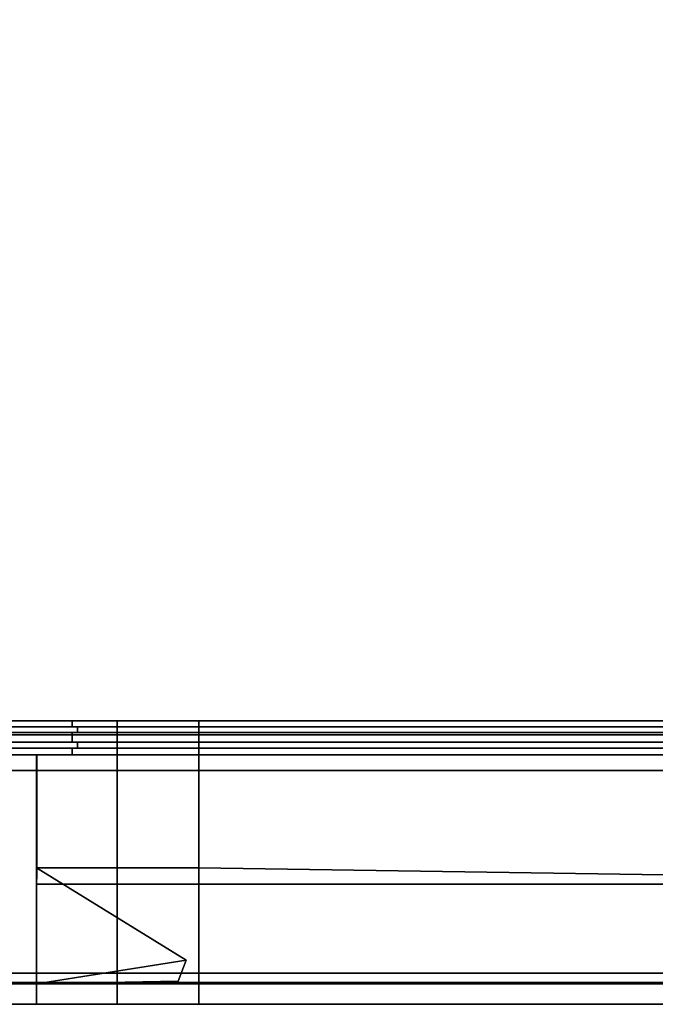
# Model space of a CAD drawing. Extents: x -17.9 to 17.9, y -13.9 to 13.9.
# Tile 3 of 4: x 0 to 9, y -13.9 to 0. Entities that reach past the tile are written whole.
import ezdxf

# ---------------------------------------------------------------- set-up
doc = ezdxf.new("R2010")
doc.units = 0
doc.linetypes.add('SOLIDLINE', pattern=[0])
doc.layers.add('BSH_B36CL80ENS_SYMBOL__2', color=7, linetype='SOLIDLINE')

msp = doc.modelspace()

# ---------------------------------------------------------------- linework, layer by layer
at = {"layer": 'BSH_B36CL80ENS_SYMBOL__2', "color": 7}
for points in [[(-17.9203, -10.0763, 0.632927), (-17.9203, 13.8704, 0.632927), (17.9203, 13.8704, 0.632927), (17.9203, -10.0763, 0.632927)], [(-17.9203, 13.8704, 71.2279), (-17.9203, -10.0763, 71.2279), (17.9203, -10.0763, 71.2279), (17.9203, 13.8704, 71.2279)], [(-15.2857, -9.95989, 37.1333), (15.322, -9.95989, 37.1333), (15.322, -9.87727, 37.1333), (-15.2857, -9.87727, 37.1333)], [(-15.2857, -9.87727, 27.6807), (15.322, -9.87727, 27.6807), (15.322, -9.95989, 27.6807), (-15.2857, -9.95989, 27.6807)], [(-15.2857, -9.95989, 26.1047), (15.322, -9.95989, 26.1047), (15.322, -9.87727, 26.1047), (-15.2857, -9.87727, 26.1047)], [(-15.2857, -9.87727, 2.07591), (15.322, -9.87727, 2.07591), (15.322, -9.95989, 2.07591), (-15.2857, -9.95989, 2.07591)], [(-15.2857, -9.95989, 27.7561), (15.322, -9.95989, 27.7561), (15.322, -10.0429, 27.7561), (-15.2857, -10.0429, 27.7561)], [(15.322, -9.95989, 37.1333), (-15.2857, -9.95989, 37.1333), (-15.2857, -9.95989, 37.058), (15.322, -9.95989, 37.058)], [(15.322, -9.95989, 37.058), (-15.2857, -9.95989, 37.058), (-15.2857, -10.0429, 37.058), (15.322, -10.0429, 37.058)], [(-15.2857, -9.95989, 27.6807), (15.322, -9.95989, 27.6807), (15.322, -9.95989, 27.7561), (-15.2857, -9.95989, 27.7561)], [(-15.2857, -9.95989, 2.15126), (15.322, -9.95989, 2.15126), (15.322, -10.0429, 2.15126), (-15.2857, -10.0429, 2.15126)], [(15.322, -9.95989, 26.1047), (-15.2857, -9.95989, 26.1047), (-15.2857, -9.95989, 26.0293), (15.322, -9.95989, 26.0293)], [(15.322, -9.95989, 26.0293), (-15.2857, -9.95989, 26.0293), (-15.2857, -10.0429, 26.0293), (15.322, -10.0429, 26.0293)], [(-15.2857, -9.95989, 2.07591), (15.322, -9.95989, 2.07591), (15.322, -9.95989, 2.15126), (-15.2857, -9.95989, 2.15126)], [(0.746562, -9.95989, 69.9362), (1.38245, -9.95989, 69.9362), (1.38245, -9.87727, 69.9362), (0.746562, -9.87727, 69.9362)], [(0.746592, -9.95989, 68.7649), (0.746562, -9.95989, 69.9362), (0.746562, -9.87727, 69.9362), (0.746598, -9.87727, 68.7649)], [(0.746592, -9.95989, 68.7649), (0.821943, -9.95996, 68.7649), (0.821915, -9.95996, 69.8608), (0.746562, -9.95989, 69.9362)], [(1.38245, -9.95989, 69.9362), (0.746562, -9.95989, 69.9362), (0.821915, -9.95996, 69.8608), (1.38245, -9.95996, 69.8608)], [(0.747289, -9.95989, 41.1724), (0.746592, -9.95989, 68.7649), (0.746598, -9.87727, 68.7649), (0.747445, -9.87726, 41.1724)], [(0.746592, -9.95989, 68.7649), (0.747289, -9.95989, 41.1724), (0.822641, -9.95996, 41.1724), (0.821943, -9.95996, 68.7649)], [(0.747289, -9.95989, 41.1724), (0.747445, -9.87726, 41.1724), (0.74753, -9.87726, 38.2839), (0.747359, -9.95989, 38.2839)], [(0.747289, -9.95989, 41.1724), (0.747359, -9.95989, 38.2839), (0.822709, -9.95996, 38.3592), (0.822641, -9.95996, 41.1724)], [(1.38245, -9.95989, 38.2839), (0.747359, -9.95989, 38.2839), (0.74753, -9.87726, 38.2839), (1.38245, -9.87726, 38.2839)], [(1.38245, -9.95989, 38.2839), (1.38245, -9.95996, 38.3592), (0.822709, -9.95996, 38.3592), (0.747359, -9.95989, 38.2839)], [(0.821943, -9.95996, 68.7649), (0.821937, -10.0429, 68.7649), (0.821915, -10.0429, 69.8608), (0.821915, -9.95996, 69.8608)], [(1.38245, -9.95996, 69.8608), (0.821915, -9.95996, 69.8608), (0.821915, -10.0429, 69.8608), (1.38245, -10.0429, 69.8608)], [(0.821943, -9.95996, 68.7649), (0.822641, -9.95996, 41.1724), (0.822484, -10.0429, 41.1724), (0.821937, -10.0429, 68.7649)], [(0.822641, -9.95996, 41.1724), (0.822709, -9.95996, 38.3592), (0.822537, -10.0429, 38.3592), (0.822484, -10.0429, 41.1724)], [(1.38245, -9.95996, 38.3592), (1.38245, -10.0429, 38.3592), (0.822537, -10.0429, 38.3592), (0.822709, -9.95996, 38.3592)], [(2.53211, -9.95989, 38.2839), (1.38245, -9.95989, 38.2839), (1.38245, -9.87726, 38.2839), (2.53211, -9.87726, 38.2839)], [(1.38245, -9.95989, 69.9362), (2.53211, -9.95989, 69.9362), (2.53211, -9.87727, 69.9362), (1.38245, -9.87727, 69.9362)], [(2.53211, -9.95989, 69.9362), (1.38245, -9.95989, 69.9362), (1.38245, -9.95996, 69.8608), (2.53211, -9.95996, 69.8608)], [(1.38245, -9.95989, 38.2839), (2.53211, -9.95989, 38.2839), (2.53211, -9.95996, 38.3592), (1.38245, -9.95996, 38.3592)], [(1.38245, -9.95996, 38.3592), (2.53211, -9.95996, 38.3592), (2.53211, -10.0429, 38.3592), (1.38245, -10.0429, 38.3592)], [(2.53211, -9.95996, 69.8608), (1.38245, -9.95996, 69.8608), (1.38245, -10.0429, 69.8608), (2.53211, -10.0429, 69.8608)], [(2.53211, -9.95989, 38.2839), (2.53211, -9.87726, 38.2839), (17.3717, -9.8772, 38.2839), (17.3717, -9.95989, 38.2839)], [(2.53211, -9.95989, 69.9362), (17.3717, -9.95989, 69.9362), (17.3717, -9.87727, 69.9362), (2.53211, -9.87727, 69.9362)], [(2.53211, -9.95989, 69.9362), (2.53211, -9.95996, 69.8608), (17.2963, -9.95989, 69.8608), (17.3717, -9.95989, 69.9362)], [(2.53211, -9.95989, 38.2839), (17.3717, -9.95989, 38.2839), (17.2963, -9.95989, 38.3592), (2.53211, -9.95996, 38.3592)], [(2.53211, -9.95996, 69.8608), (2.53211, -10.0429, 69.8608), (17.2963, -10.0429, 69.8608), (17.2963, -9.95989, 69.8608)], [(2.53211, -9.95996, 38.3592), (17.2963, -9.95989, 38.3592), (17.2963, -10.0429, 38.3592), (2.53211, -10.0429, 38.3592)], [(17.9203, -10.0763, 0.632927), (17.9203, -10.0763, 71.2279), (-17.9203, -10.0763, 71.2279), (-17.9203, -10.0763, 0.632927)], [(15.322, -10.0429, 37.1333), (-15.2857, -10.0429, 37.1333), (-15.2857, -10.1769, 37.1333), (15.322, -10.1769, 37.1333)], [(15.322, -10.0429, 27.6807), (-15.2857, -10.0429, 27.6807), (-15.2857, -10.0429, 27.7561), (15.322, -10.0429, 27.7561)], [(-15.2857, -10.0429, 27.6807), (15.322, -10.0429, 27.6807), (15.322, -10.1769, 27.6807), (-15.2857, -10.1769, 27.6807)], [(15.322, -10.0429, 2.07591), (-15.2857, -10.0429, 2.07591), (-15.2857, -10.0429, 2.15126), (15.322, -10.0429, 2.15126)], [(-15.2857, -10.0429, 2.07591), (15.322, -10.0429, 2.07591), (15.322, -10.1769, 2.07591), (-15.2857, -10.1769, 2.07591)], [(-15.2857, -10.0429, 26.1047), (15.322, -10.0429, 26.1047), (15.322, -10.0429, 26.0293), (-15.2857, -10.0429, 26.0293)], [(15.322, -10.0429, 26.1047), (-15.2857, -10.0429, 26.1047), (-15.2857, -10.1769, 26.1047), (15.322, -10.1769, 26.1047)], [(-15.2857, -10.0429, 37.1333), (15.322, -10.0429, 37.1333), (15.322, -10.0429, 37.058), (-15.2857, -10.0429, 37.058)], [(1.38245, -10.0429, 69.9362), (1.38245, -10.0429, 69.8608), (0.821915, -10.0429, 69.8608), (0.746562, -10.0429, 69.9362)], [(1.38245, -10.1769, 69.9362), (1.38245, -10.0429, 69.9362), (0.746562, -10.0429, 69.9362), (0.746562, -10.1769, 69.9362)], [(0.746575, -10.1769, 68.7649), (0.746562, -10.1769, 69.9362), (0.746562, -10.0429, 69.9362), (0.746585, -10.0429, 68.7649)], [(0.746585, -10.0429, 68.7649), (0.746562, -10.0429, 69.9362), (0.821915, -10.0429, 69.8608), (0.821937, -10.0429, 68.7649)], [(0.746879, -10.1769, 41.1724), (0.746575, -10.1769, 68.7649), (0.746585, -10.0429, 68.7649), (0.747132, -10.0429, 41.1724)], [(0.747132, -10.0429, 41.1724), (0.746585, -10.0429, 68.7649), (0.821937, -10.0429, 68.7649), (0.822484, -10.0429, 41.1724)], [(0.746879, -10.1769, 41.1724), (0.747132, -10.0429, 41.1724), (0.747187, -10.0429, 38.2839), (0.746909, -10.1769, 38.2839)], [(1.38245, -10.1769, 38.2839), (0.746909, -10.1769, 38.2839), (0.747187, -10.0429, 38.2839), (1.38245, -10.0429, 38.2839)], [(0.747132, -10.0429, 41.1724), (0.822484, -10.0429, 41.1724), (0.822537, -10.0429, 38.3592), (0.747187, -10.0429, 38.2839)], [(1.38245, -10.0429, 38.2839), (0.747187, -10.0429, 38.2839), (0.822537, -10.0429, 38.3592), (1.38245, -10.0429, 38.3592)], [(2.53211, -10.0429, 38.2839), (1.38245, -10.0429, 38.2839), (1.38245, -10.0429, 38.3592), (2.53211, -10.0429, 38.3592)], [(1.38245, -10.0429, 69.9362), (2.53211, -10.0429, 69.9362), (2.53211, -10.0429, 69.8608), (1.38245, -10.0429, 69.8608)], [(1.38245, -10.1769, 69.9362), (2.53211, -10.1769, 69.9362), (2.53211, -10.0429, 69.9362), (1.38245, -10.0429, 69.9362)], [(2.53211, -10.1769, 38.2839), (1.38245, -10.1769, 38.2839), (1.38245, -10.0429, 38.2839), (2.53211, -10.0429, 38.2839)], [(2.53211, -10.0429, 38.2839), (2.53211, -10.0429, 38.3592), (17.2963, -10.0429, 38.3592), (17.3717, -10.0429, 38.2839)], [(2.53211, -10.1769, 38.2839), (2.53211, -10.0429, 38.2839), (17.3717, -10.0429, 38.2839), (17.3717, -10.1769, 38.2839)], [(2.53211, -10.0429, 69.9362), (17.3717, -10.0429, 69.9362), (17.2963, -10.0429, 69.8608), (2.53211, -10.0429, 69.8608)], [(2.53211, -10.1769, 69.9362), (17.3717, -10.1769, 69.9362), (17.3717, -10.0429, 69.9362), (2.53211, -10.0429, 69.9362)], [(-15.2857, -10.1769, 27.6807), (15.322, -10.1769, 27.6807), (15.322, -10.1769, 27.7561), (-15.2857, -10.1769, 27.7561)], [(15.322, -10.1769, 37.058), (-15.2857, -10.1769, 37.058), (-15.2857, -10.2599, 37.058), (15.322, -10.2599, 37.058)], [(-15.2857, -10.1769, 27.7561), (15.322, -10.1769, 27.7561), (15.322, -10.2599, 27.7561), (-15.2857, -10.2599, 27.7561)], [(15.322, -10.1769, 26.0293), (-15.2857, -10.1769, 26.0293), (-15.2857, -10.2599, 26.0293), (15.322, -10.2599, 26.0293)], [(-15.2857, -10.1769, 2.15126), (15.322, -10.1769, 2.15126), (15.322, -10.2599, 2.15126), (-15.2857, -10.2599, 2.15126)], [(-15.2857, -10.1769, 2.07591), (15.322, -10.1769, 2.07591), (15.322, -10.1769, 2.15126), (-15.2857, -10.1769, 2.15126)], [(15.322, -10.1769, 37.1333), (-15.2857, -10.1769, 37.1333), (-15.2857, -10.1769, 37.058), (15.322, -10.1769, 37.058)], [(15.322, -10.1769, 26.1047), (-15.2857, -10.1769, 26.1047), (-15.2857, -10.1769, 26.0293), (15.322, -10.1769, 26.0293)], [(15.322, -10.2599, 37.1333), (-15.2857, -10.2599, 37.1333), (-15.2857, -10.3582, 37.1333), (15.322, -10.3582, 37.1333)], [(15.322, -10.2599, 27.6807), (-15.2857, -10.2599, 27.6807), (-15.2857, -10.2599, 27.7561), (15.322, -10.2599, 27.7561)], [(-15.2857, -10.2599, 37.1333), (15.322, -10.2599, 37.1333), (15.322, -10.2599, 37.058), (-15.2857, -10.2599, 37.058)], [(-15.2857, -10.2599, 26.1047), (15.322, -10.2599, 26.1047), (15.322, -10.2599, 26.0293), (-15.2857, -10.2599, 26.0293)], [(-15.2857, -10.2599, 2.07591), (15.322, -10.2599, 2.07591), (15.322, -10.3582, 2.07591), (-15.2857, -10.3582, 2.07591)], [(15.322, -10.2599, 2.07591), (-15.2857, -10.2599, 2.07591), (-15.2857, -10.2599, 2.15126), (15.322, -10.2599, 2.15126)], [(15.322, -10.2599, 26.1047), (-15.2857, -10.2599, 26.1047), (-15.2857, -10.3582, 26.1047), (15.322, -10.3582, 26.1047)], [(-15.2857, -10.2599, 27.6807), (15.322, -10.2599, 27.6807), (15.322, -10.3582, 27.6807), (-15.2857, -10.3582, 27.6807)], [(1.38245, -10.2599, 38.2839), (1.38245, -10.3582, 38.2839), (0.746547, -10.3582, 38.2839), (0.746737, -10.2599, 38.2839)], [(0.746722, -10.2599, 41.1724), (0.746737, -10.2599, 38.2839), (0.746547, -10.3582, 38.2839), (0.746548, -10.3582, 41.1724)], [(0.746569, -10.2599, 68.7649), (0.746722, -10.2599, 41.1724), (0.746548, -10.3582, 41.1724), (0.746562, -10.3582, 68.7649)], [(0.746575, -10.1769, 68.7649), (0.821926, -10.177, 68.7649), (0.821914, -10.177, 69.8608), (0.746562, -10.1769, 69.9362)], [(1.38245, -10.1769, 69.9362), (0.746562, -10.1769, 69.9362), (0.821914, -10.177, 69.8608), (1.38245, -10.177, 69.8608)], [(0.746569, -10.2599, 68.7649), (0.746562, -10.3582, 68.7649), (0.746562, -10.3582, 69.9362), (0.746562, -10.2599, 69.9362)], [(1.38245, -10.2599, 69.9362), (1.38245, -10.26, 69.8608), (0.821914, -10.26, 69.8608), (0.746562, -10.2599, 69.9362)], [(1.38245, -10.2599, 69.9362), (0.746562, -10.2599, 69.9362), (0.746562, -10.3582, 69.9362), (1.38245, -10.3582, 69.9362)], [(0.746569, -10.2599, 68.7649), (0.746562, -10.2599, 69.9362), (0.821914, -10.26, 69.8608), (0.82192, -10.26, 68.7649)], [(0.746722, -10.2599, 41.1724), (0.746569, -10.2599, 68.7649), (0.82192, -10.26, 68.7649), (0.822073, -10.26, 41.1724)], [(0.746575, -10.1769, 68.7649), (0.746879, -10.1769, 41.1724), (0.82223, -10.177, 41.1724), (0.821926, -10.177, 68.7649)], [(0.746722, -10.2599, 41.1724), (0.822073, -10.26, 41.1724), (0.822088, -10.26, 38.3592), (0.746737, -10.2599, 38.2839)], [(1.38245, -10.2599, 38.2839), (0.746737, -10.2599, 38.2839), (0.822088, -10.26, 38.3592), (1.38245, -10.26, 38.3592)], [(0.746879, -10.1769, 41.1724), (0.746909, -10.1769, 38.2839), (0.82226, -10.177, 38.3592), (0.82223, -10.177, 41.1724)], [(1.38245, -10.1769, 38.2839), (1.38245, -10.177, 38.3592), (0.82226, -10.177, 38.3592), (0.746909, -10.1769, 38.2839)], [(1.38245, -10.177, 69.8608), (0.821914, -10.177, 69.8608), (0.821914, -10.26, 69.8608), (1.38245, -10.26, 69.8608)], [(0.82192, -10.26, 68.7649), (0.821914, -10.26, 69.8608), (0.821914, -10.177, 69.8608), (0.821926, -10.177, 68.7649)], [(0.822073, -10.26, 41.1724), (0.82192, -10.26, 68.7649), (0.821926, -10.177, 68.7649), (0.82223, -10.177, 41.1724)], [(0.822073, -10.26, 41.1724), (0.82223, -10.177, 41.1724), (0.82226, -10.177, 38.3592), (0.822088, -10.26, 38.3592)], [(1.38245, -10.26, 38.3592), (0.822088, -10.26, 38.3592), (0.82226, -10.177, 38.3592), (1.38245, -10.177, 38.3592)], [(1.38245, -10.1769, 38.2839), (2.53211, -10.1769, 38.2839), (2.53211, -10.177, 38.3592), (1.38245, -10.177, 38.3592)], [(2.53211, -10.1769, 69.9362), (1.38245, -10.1769, 69.9362), (1.38245, -10.177, 69.8608), (2.53211, -10.177, 69.8608)], [(2.53211, -10.177, 69.8608), (1.38245, -10.177, 69.8608), (1.38245, -10.26, 69.8608), (2.53211, -10.26, 69.8608)], [(2.53211, -10.26, 38.3592), (1.38245, -10.26, 38.3592), (1.38245, -10.177, 38.3592), (2.53211, -10.177, 38.3592)], [(1.38245, -10.2599, 69.9362), (2.53211, -10.2599, 69.9362), (2.53211, -10.26, 69.8608), (1.38245, -10.26, 69.8608)], [(1.38245, -10.2599, 38.2839), (2.53211, -10.2599, 38.2839), (2.53211, -10.3582, 38.2839), (1.38245, -10.3582, 38.2839)], [(2.53211, -10.2599, 69.9362), (1.38245, -10.2599, 69.9362), (1.38245, -10.3582, 69.9362), (2.53211, -10.3582, 69.9362)], [(2.53211, -10.2599, 38.2839), (1.38245, -10.2599, 38.2839), (1.38245, -10.26, 38.3592), (2.53211, -10.26, 38.3592)], [(2.53211, -10.177, 69.8608), (2.53211, -10.26, 69.8608), (17.2963, -10.2599, 69.8608), (17.2963, -10.1769, 69.8608)], [(2.53211, -10.1769, 69.9362), (2.53211, -10.177, 69.8608), (17.2963, -10.1769, 69.8608), (17.3717, -10.1769, 69.9362)], [(2.53211, -10.26, 38.3592), (2.53211, -10.177, 38.3592), (17.2963, -10.1769, 38.3592), (17.2963, -10.2599, 38.3592)], [(2.53211, -10.1769, 38.2839), (17.3717, -10.1769, 38.2839), (17.2963, -10.1769, 38.3592), (2.53211, -10.177, 38.3592)], [(2.53211, -10.2599, 69.9362), (2.53211, -10.3582, 69.9362), (17.3717, -10.3582, 69.9362), (17.3717, -10.2599, 69.9362)], [(2.53211, -10.2599, 38.2839), (2.53211, -10.26, 38.3592), (17.2963, -10.2599, 38.3592), (17.3717, -10.2599, 38.2839)], [(2.53211, -10.2599, 69.9362), (17.3717, -10.2599, 69.9362), (17.2963, -10.2599, 69.8608), (2.53211, -10.26, 69.8608)], [(2.53211, -10.2599, 38.2839), (17.3717, -10.2599, 38.2839), (17.3717, -10.3582, 38.2839), (2.53211, -10.3582, 38.2839)], [(15.322, -10.3582, 27.2131), (-15.2857, -10.3582, 27.2144), (-15.2857, -10.3582, 27.6807), (15.322, -10.3582, 27.6807)], [(15.322, -10.3582, 27.2131), (15.322, -13.8704, 27.2131), (-15.2857, -13.8704, 27.2143), (-15.2857, -10.3582, 27.2144)], [(15.322, -10.3582, 0.96479), (-15.2857, -10.3582, 0.966034), (-15.2857, -10.3582, 2.07591), (15.322, -10.3582, 2.07591)], [(15.322, -10.3582, 0.96479), (15.322, -13.8704, 0.964783), (-15.2857, -13.8704, 0.965984), (-15.2857, -10.3582, 0.966034)], [(-15.2857, -10.3582, 26.6664), (15.322, -10.3582, 26.664), (15.322, -10.3582, 26.1047), (-15.2857, -10.3582, 26.1047)], [(-15.2857, -10.5749, 26.6653), (15.322, -10.5749, 26.6653), (15.322, -10.3582, 26.664), (-15.2857, -10.3582, 26.6664)], [(-15.2857, -10.5749, 37.694), (15.322, -10.5749, 37.694), (15.322, -10.3582, 37.6927), (-15.2857, -10.3582, 37.6951)], [(-15.2857, -10.3582, 37.6951), (15.322, -10.3582, 37.6927), (15.322, -10.3582, 37.1333), (-15.2857, -10.3582, 37.1333)], [(1.38245, -10.3582, 38.1937), (1.38245, -13.8704, 38.1938), (0.245103, -13.8704, 38.1938), (0.249273, -10.3582, 38.1937)], [(0.247385, -11.9483, 41.1724), (0.249273, -10.3582, 38.1937), (0.245103, -13.8704, 38.1938), (0.245205, -13.8704, 41.1724)], [(1.38245, -11.9462, 70.486), (1.38245, -10.3582, 70.4849), (0.24629, -10.3582, 70.4849), (0.24629, -11.9462, 70.4861)], [(1.38245, -10.3582, 70.4849), (1.38245, -10.3582, 69.9362), (0.746562, -10.3582, 69.9362), (0.24629, -10.3582, 70.4849)], [(0.246449, -10.3582, 68.7649), (0.24629, -10.3582, 70.4849), (0.746562, -10.3582, 69.9362), (0.746562, -10.3582, 68.7649)], [(0.24633, -11.9462, 68.7649), (0.24629, -11.9462, 70.4861), (0.24629, -10.3582, 70.4849), (0.246449, -10.3582, 68.7649)], [(0.249007, -10.3582, 41.1724), (0.246449, -10.3582, 68.7649), (0.746562, -10.3582, 68.7649), (0.746548, -10.3582, 41.1724)], [(0.247385, -11.9483, 41.1724), (0.249007, -10.3582, 41.1724), (0.249273, -10.3582, 38.1937)], [(0.746548, -10.3582, 41.1724), (0.249273, -10.3582, 38.1937), (0.249007, -10.3582, 41.1724)], [(0.746548, -10.3582, 41.1724), (0.368215, -10.3582, 38.1937), (0.249273, -10.3582, 38.1937)], [(1.38245, -10.3582, 38.1937), (0.249273, -10.3582, 38.1937), (0.368215, -10.3582, 38.1937)], [(0.746548, -10.3582, 41.1724), (0.746547, -10.3582, 38.2839), (0.368215, -10.3582, 38.1937)], [(1.38245, -10.3582, 38.1937), (0.368215, -10.3582, 38.1937), (0.746547, -10.3582, 38.2839)], [(1.38245, -10.3582, 38.1937), (0.746547, -10.3582, 38.2839), (1.38245, -10.3582, 38.2839)], [(2.53211, -10.3582, 38.1937), (2.53211, -13.8704, 38.1938), (1.38245, -13.8704, 38.1938), (1.38245, -10.3582, 38.1937)], [(1.38245, -10.3582, 70.4849), (2.53211, -10.3582, 70.4849), (2.53211, -10.3582, 69.9362), (1.38245, -10.3582, 69.9362)], [(1.38245, -11.9462, 70.486), (2.53211, -11.9462, 70.4859), (2.53211, -10.3582, 70.4849), (1.38245, -10.3582, 70.4849)], [(2.53211, -10.3582, 38.1937), (1.38245, -10.3582, 38.1937), (1.38245, -10.3582, 38.2839), (2.53211, -10.3582, 38.2839)], [(2.53211, -13.8704, 38.1938), (2.53211, -10.3582, 38.1937), (17.8393, -10.3582, 38.1937), (17.8382, -13.8704, 38.1938)], [(2.53211, -10.3582, 38.1937), (2.53211, -10.3582, 38.2839), (17.3717, -10.3582, 38.2839), (17.8393, -10.3582, 38.1937)], [(2.53211, -10.3582, 70.4849), (17.8362, -10.3582, 70.4849), (17.3717, -10.3582, 69.9362), (2.53211, -10.3582, 69.9362)], [(2.53211, -11.9462, 70.4859), (17.8362, -12.176, 70.4849), (17.8362, -10.3582, 70.4849), (2.53211, -10.3582, 70.4849)], [(15.322, -13.4332, 35.5029), (15.322, -10.5749, 37.694), (-15.2857, -10.5749, 37.694), (-15.2857, -13.4332, 35.5029)], [(15.322, -13.4332, 24.4742), (15.322, -10.5749, 26.6653), (-15.2857, -10.5749, 26.6653), (-15.2857, -13.4332, 24.4742)], [(0.24553, -13.584, 41.1724), (2.35673, -13.2479, 41.1724), (0.247385, -11.9483, 41.1724)], [(0.246185, -13.584, 68.7649), (0.24633, -11.9462, 68.7649), (2.35673, -13.2479, 68.7649)], [(0.24629, -13.8704, 71.7183), (0.24633, -11.9462, 68.7649), (0.246185, -13.8704, 68.7649)], [(1.38245, -12.1762, 70.4861), (1.38245, -11.9462, 70.486), (0.24629, -11.9462, 70.4861), (0.24629, -12.1762, 70.4862)], [(0.24629, -12.1762, 70.4862), (0.24629, -11.9462, 70.4861), (0.24633, -11.9462, 68.7649)], [(0.24629, -12.1762, 70.4862), (0.24633, -11.9462, 68.7649), (0.24629, -13.8704, 71.7183)], [(2.35673, -13.2479, 68.7649), (0.24633, -11.9462, 68.7649), (0.247385, -11.9483, 41.1724), (2.35673, -13.2479, 41.1724)], [(1.38245, -11.9462, 70.486), (1.38245, -12.1762, 70.4861), (2.53211, -12.1762, 70.4861), (2.53211, -11.9462, 70.4859)], [(2.53211, -11.9462, 70.4859), (2.53211, -12.1762, 70.4861), (17.8362, -12.176, 70.4849)], [(1.38245, -13.8704, 71.7183), (1.38245, -12.1762, 71.7183), (0.24629, -12.1762, 71.7183), (0.24629, -13.8704, 71.7183)], [(1.38245, -12.1762, 70.4861), (0.24629, -12.1762, 70.4862), (0.24629, -12.1762, 71.7183), (1.38245, -12.1762, 71.7183)], [(0.24629, -12.1762, 70.4862), (0.24629, -13.8704, 71.7183), (0.24629, -12.1762, 71.7183)], [(1.38245, -13.8704, 71.7183), (2.53211, -13.8704, 71.7183), (2.53211, -12.1762, 71.7183), (1.38245, -12.1762, 71.7183)], [(2.53211, -12.1762, 70.4861), (1.38245, -12.1762, 70.4861), (1.38245, -12.1762, 71.7183), (2.53211, -12.1762, 71.7183)], [(17.8362, -12.176, 70.4849), (2.53211, -12.1762, 70.4861), (2.53211, -12.1762, 71.7183), (17.8362, -12.176, 71.7183)], [(2.53211, -13.8704, 71.7183), (17.8362, -13.8704, 71.7183), (17.8362, -12.176, 71.7183), (2.53211, -12.1762, 71.7183)], [(0.24553, -13.584, 41.1724), (2.24332, -13.5459, 41.1724), (2.35673, -13.2479, 41.1724)], [(0.246185, -13.584, 68.7649), (2.35673, -13.2479, 68.7649), (2.24332, -13.5459, 68.7649)], [(2.24332, -13.5459, 68.7649), (2.35673, -13.2479, 68.7649), (2.35673, -13.2479, 41.1724), (2.24332, -13.5459, 41.1724)], [(15.322, -13.5651, 35.5365), (15.322, -13.4332, 35.5029), (-15.2857, -13.4332, 35.5029), (-15.2857, -13.5651, 35.5365)], [(15.322, -13.5651, 24.5078), (15.322, -13.4332, 24.4742), (-15.2857, -13.4332, 24.4742), (-15.2857, -13.5651, 24.5078)], [(15.322, -13.584, 36.6057), (15.322, -13.5651, 35.5365), (-15.2857, -13.5651, 35.5365), (-15.2857, -13.584, 36.6057)], [(15.322, -13.584, 25.577), (15.322, -13.5651, 24.5078), (-15.2857, -13.5651, 24.5078), (-15.2857, -13.584, 25.577)], [(15.322, -13.8704, 36.6057), (15.322, -13.584, 36.6057), (-15.2857, -13.584, 36.6057), (-15.2857, -13.8704, 36.6057)], [(15.322, -13.8704, 25.577), (15.322, -13.584, 25.577), (-15.2857, -13.584, 25.577), (-15.2857, -13.8704, 25.577)], [(1.38245, -13.8704, 41.1724), (1.38245, -13.584, 41.1724), (0.245205, -13.584, 41.1724), (0.245205, -13.8704, 41.1724)], [(0.245205, -13.8704, 41.1724), (0.24553, -13.584, 41.1724), (0.245205, -13.584, 41.1724)], [(0.24553, -13.584, 41.1724), (1.38245, -13.584, 41.1724), (2.24332, -13.5459, 41.1724)], [(0.246185, -13.584, 68.7649), (2.24332, -13.5459, 68.7649), (1.38245, -13.584, 68.7649)], [(0.246185, -13.8704, 68.7649), (0.246185, -13.584, 68.7649), (1.38245, -13.584, 68.7649), (1.38245, -13.8704, 68.7649)], [(1.38245, -13.584, 68.7649), (2.24332, -13.5459, 68.7649), (2.24332, -13.5459, 41.1724), (1.38245, -13.584, 41.1724)], [(1.38245, -13.8704, 68.7649), (1.38245, -13.584, 68.7649), (1.38245, -13.584, 41.1724), (1.38245, -13.8704, 41.1724)], [(15.322, -13.8704, 36.6057), (-15.2857, -13.8704, 36.6057), (-15.2857, -13.8704, 27.2143), (15.322, -13.8704, 27.2131)], [(15.322, -13.8704, 25.577), (-15.2857, -13.8704, 25.577), (-15.2857, -13.8704, 0.965984), (15.322, -13.8704, 0.964783)], [(1.38245, -13.8704, 41.1724), (0.245205, -13.8704, 41.1724), (0.245103, -13.8704, 38.1938), (1.38245, -13.8704, 38.1938)], [(1.38245, -13.8704, 68.7649), (1.38245, -13.8704, 71.7183), (0.24629, -13.8704, 71.7183), (0.246185, -13.8704, 68.7649)], [(2.53211, -13.8704, 41.1724), (2.53211, -13.8704, 68.7649), (1.38245, -13.8704, 68.7649), (1.38245, -13.8704, 41.1724)], [(2.53211, -13.8704, 68.7649), (2.53211, -13.8704, 71.7183), (1.38245, -13.8704, 71.7183), (1.38245, -13.8704, 68.7649)], [(2.53211, -13.8704, 41.1724), (1.38245, -13.8704, 41.1724), (1.38245, -13.8704, 38.1938), (2.53211, -13.8704, 38.1938)], [(17.838, -13.8704, 41.1724), (2.53211, -13.8704, 41.1724), (2.53211, -13.8704, 38.1938), (17.8382, -13.8704, 38.1938)], [(2.53211, -13.8704, 41.1724), (17.838, -13.8704, 41.1724), (17.8364, -13.8704, 68.7649), (2.53211, -13.8704, 68.7649)], [(2.53211, -13.8704, 68.7649), (17.8364, -13.8704, 68.7649), (17.8362, -13.8704, 71.7183), (2.53211, -13.8704, 71.7183)]]:
    msp.add_3dface(points, dxfattribs=at)

doc.saveas('drawing.dxf')
